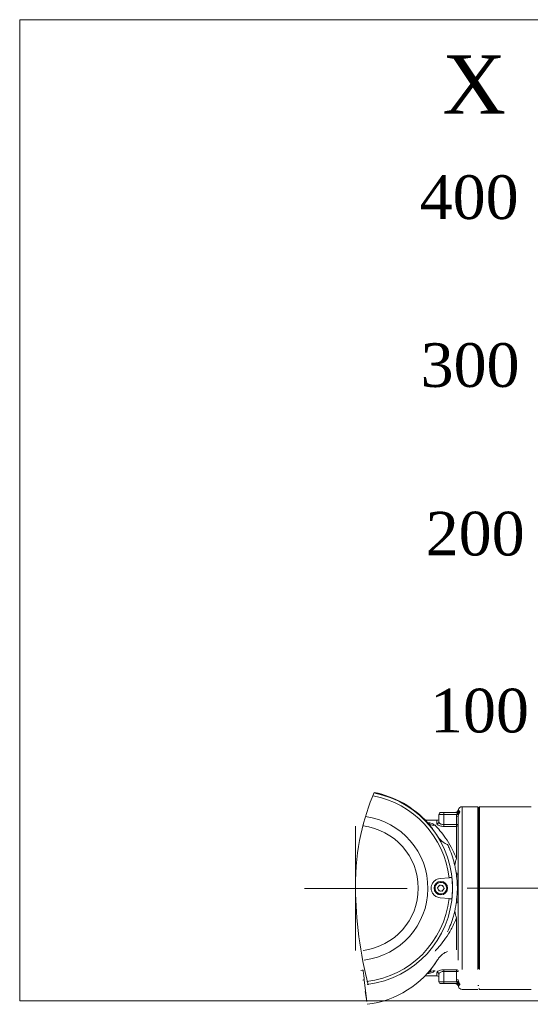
# Model space of a CAD drawing. Header units: millimetres. Extents: x 739 to 2567, y 424 to 1289.
# Tile 42 of 58: x 2183 to 2271, y 819 to 988. Entities that reach past the tile are written whole.
import ezdxf

# ---------------------------------------------------------------- set-up
doc = ezdxf.new("R2010")
doc.units = ezdxf.units.MM
doc.linetypes.add('CENTERX2', pattern=[20.32, 12.7, -2.54, 2.54, -2.54])
doc.layers.add('2细线层', color=4, linetype='Continuous')
doc.layers.add('6文字层', color=3, linetype='Continuous')
doc.layers.add('5', color=7, linetype='Continuous', lineweight=35)
doc.styles.get("Standard").update_dxf_attribs({"font": 'times.ttf'})

msp = doc.modelspace()

# ---------------------------------------------------------------- linework, layer by layer
at = {"color": 7, "linetype": 'Continuous', "lineweight": 5}
for p, q in [((2259.885892, 853.247292), (2259.379488, 853.247292)), ((2259.885892, 853.247292), (2259.379488, 853.247292)), ((2262.046155, 853.23836), (2260.379488, 853.23836)), ((2262.046155, 853.23836), (2260.379488, 853.23836)), ((2262.046155, 853.23836), (2262.046155, 825.247292)), ((2262.046155, 853.23836), (2262.046155, 825.247292)), ((2262.046155, 853.23836), (2262.046155, 825.247292)), ((2262.379488, 853.247292), (2262.212822, 853.080625)), ((2262.379488, 853.247292), (2262.212822, 853.080625)), ((2262.212822, 825.413958), (2262.212822, 853.080625)), ((2262.212822, 825.413958), (2262.212822, 853.080625)), ((2262.212822, 825.413958), (2262.212822, 853.080625)), ((2268.879488, 853.247292), (2262.379488, 853.247292)), ((2262.379488, 853.247292), (2262.379488, 825.247292)), ((2268.879488, 853.247292), (2262.379488, 853.247292)), ((2262.379488, 853.247292), (2262.379488, 825.247292)), ((2262.379488, 853.247292), (2262.379488, 825.247292)), ((2271.212822, 853.23836), (2269.379488, 853.23836)), ((2271.212822, 853.23836), (2269.379488, 853.23836)), ((2255.046155, 850.913958), (2253.059029, 850.913958)), ((2255.046155, 850.913958), (2253.059029, 850.913958)), ((2256.238595, 851.913958), (2255.379488, 851.913958)), ((2255.379488, 850.627207), (2255.379488, 851.913958)), ((2256.238595, 851.913958), (2255.379488, 851.913958)), ((2255.379488, 850.627207), (2255.379488, 851.913958)), ((2255.712822, 852.247292), (2256.238595, 852.247292)), ((2255.712822, 852.247292), (2256.238595, 852.247292)), ((2256.238595, 851.913958), (2256.238595, 852.247292)), ((2256.238595, 852.247292), (2258.501985, 852.247292)), ((2256.238595, 851.913958), (2256.238595, 852.247292)), ((2256.238595, 852.247292), (2258.501985, 852.247292)), ((2258.420802, 851.913958), (2256.238595, 851.913958)), ((2256.238595, 850.156004), (2256.238595, 851.913958)), ((2258.420802, 851.913958), (2256.238595, 851.913958)), ((2256.238595, 850.156004), (2256.238595, 851.913958)), ((2258.379488, 851.607622), (2258.420802, 851.913958)), ((2258.379488, 851.607622), (2258.420802, 851.913958)), ((2258.379488, 851.607622), (2258.712822, 851.607622)), ((2258.379488, 850.156004), (2258.379488, 851.607622)), ((2258.379488, 851.607622), (2258.712822, 851.607622)), ((2258.379488, 850.156004), (2258.379488, 851.607622)), ((2258.420802, 851.913958), (2258.501985, 852.026253)), ((2258.420802, 851.913958), (2258.501985, 852.026253)), ((2258.420802, 851.913958), (2258.740364, 851.825759)), ((2258.420802, 851.913958), (2258.740364, 851.825759)), ((2258.501985, 852.026253), (2258.501985, 852.247292)), ((2258.501985, 852.026253), (2258.501985, 852.247292)), ((2258.740364, 851.825759), (2258.712822, 851.607622)), ((2258.740364, 851.825759), (2258.712822, 851.607622)), ((2258.712822, 826.886961), (2258.712822, 851.607622)), ((2258.712822, 826.886961), (2258.712822, 851.607622)), ((2258.712822, 826.886961), (2258.712822, 851.607622)), ((2258.794486, 851.989358), (2258.740364, 851.825759)), ((2258.794486, 851.989358), (2258.740364, 851.825759)), ((2262.212822, 852.580625), (2262.046155, 852.580625)), ((2262.212822, 852.580625), (2262.046155, 852.580625)), ((2256.238595, 850.156004), (2256.238595, 849.852984)), ((2256.238595, 850.156004), (2258.379488, 850.156004)), ((2256.238595, 850.156004), (2256.238595, 849.852984)), ((2256.238595, 850.156004), (2258.379488, 850.156004)), ((2258.379488, 849.852984), (2256.238595, 849.852984)), ((2258.379488, 849.852984), (2256.238595, 849.852984)), ((2258.379488, 850.156004), (2258.712822, 850.156004)), ((2258.379488, 850.156004), (2258.379488, 849.852984)), ((2258.379488, 850.156004), (2258.712822, 850.156004)), ((2258.379488, 850.156004), (2258.379488, 849.852984)), ((2258.379488, 844.358199), (2258.379488, 849.852984)), ((2258.379488, 844.358199), (2258.379488, 849.852984)), ((2255.567562, 840.907616), (2257.112805, 841.042807)), ((2255.567562, 840.907616), (2257.112805, 841.042807)), ((2258.446155, 841.891539), (2258.446155, 840.960706)), ((2258.446155, 841.891539), (2258.446155, 840.960706)), ((2255.500086, 839.78402), (2255.141634, 839.331421)), ((2255.500086, 839.78402), (2255.141634, 839.331421)), ((2255.141634, 839.331421), (2255.35437, 838.794693)), ((2255.141634, 839.331421), (2255.35437, 838.794693)), ((2256.071274, 839.69989), (2255.500086, 839.78402)), ((2256.071274, 839.69989), (2255.500086, 839.78402)), ((2255.925558, 838.710564), (2256.28401, 839.163162)), ((2255.925558, 838.710564), (2256.28401, 839.163162)), ((2256.28401, 839.163162), (2256.071274, 839.69989)), ((2256.28401, 839.163162), (2256.071274, 839.69989)), ((2255.35437, 838.794693), (2255.925558, 838.710564)), ((2255.35437, 838.794693), (2255.925558, 838.710564)), ((2257.112805, 837.451776), (2255.567562, 837.586967)), ((2257.112805, 837.451776), (2255.567562, 837.586967)), ((2258.446155, 837.602421), (2258.446155, 836.648903)), ((2258.446155, 837.602421), (2258.446155, 836.648903)), ((2258.379488, 828.641599), (2258.379488, 834.136384)), ((2258.379488, 828.641599), (2258.379488, 834.136384)), ((2253.059029, 824.17798), (2255.046155, 824.17798)), ((2253.059029, 824.17798), (2255.046155, 824.17798)), ((2255.379488, 824.464731), (2255.379488, 823.17798)), ((2255.379488, 824.464731), (2255.379488, 823.17798)), ((2255.379488, 824.464731), (2255.379488, 823.17798)), ((2256.238595, 825.238955), (2258.379488, 825.238955)), ((2256.238595, 825.238955), (2256.238595, 824.935935)), ((2256.238595, 825.238955), (2258.379488, 825.238955)), ((2256.238595, 825.238955), (2256.238595, 824.935935)), ((2258.379488, 824.935935), (2256.238595, 824.935935)), ((2256.238595, 824.935935), (2256.238595, 823.17798)), ((2258.379488, 824.935935), (2256.238595, 824.935935)), ((2256.238595, 824.935935), (2256.238595, 823.17798)), ((2256.238595, 824.935935), (2256.238595, 823.17798)), ((2258.379488, 825.238955), (2258.379488, 824.935935)), ((2258.379488, 825.238955), (2258.379488, 824.935935)), ((2258.712822, 824.935935), (2258.379488, 824.935935)), ((2258.379488, 823.484316), (2258.379488, 824.935935)), ((2258.712822, 824.935935), (2258.379488, 824.935935)), ((2258.379488, 823.484316), (2258.379488, 824.935935)), ((2258.379488, 823.484316), (2258.379488, 824.935935)), ((2242.557629, 823.496641), (2243.010397, 819.797751)), ((2242.557629, 823.496641), (2243.010397, 819.797751)), ((2242.557629, 823.496641), (2243.010397, 819.797751)), ((2255.379488, 823.17798), (2256.238595, 823.17798)), ((2255.379488, 823.17798), (2256.238595, 823.17798)), ((2255.379488, 823.17798), (2256.238595, 823.17798)), ((2256.238595, 822.844647), (2255.712822, 822.844647)), ((2256.238595, 822.844647), (2255.712822, 822.844647)), ((2256.238595, 822.844647), (2255.712822, 822.844647)), ((2256.238595, 822.844647), (2256.238595, 823.17798)), ((2256.238595, 823.17798), (2258.420802, 823.17798)), ((2256.238595, 822.844647), (2256.238595, 823.17798)), ((2256.238595, 823.17798), (2258.420802, 823.17798)), ((2256.238595, 822.844647), (2256.238595, 823.17798)), ((2256.238595, 823.17798), (2258.420802, 823.17798)), ((2258.501985, 822.844647), (2256.238595, 822.844647)), ((2258.501985, 822.844647), (2256.238595, 822.844647)), ((2258.501985, 822.844647), (2256.238595, 822.844647)), ((2258.420802, 823.17798), (2258.379488, 823.484316)), ((2258.712822, 823.484316), (2258.379488, 823.484316)), ((2258.420802, 823.17798), (2258.379488, 823.484316)), ((2258.712822, 823.484316), (2258.379488, 823.484316)), ((2258.420802, 823.17798), (2258.379488, 823.484316)), ((2258.712822, 823.484316), (2258.379488, 823.484316)), ((2258.740364, 823.266179), (2258.420802, 823.17798)), ((2258.740364, 823.266179), (2258.420802, 823.17798)), ((2258.740364, 823.266179), (2258.420802, 823.17798)), ((2258.501985, 823.065685), (2258.420802, 823.17798)), ((2258.501985, 823.065685), (2258.420802, 823.17798)), ((2258.501985, 823.065685), (2258.420802, 823.17798)), ((2258.501985, 822.844647), (2258.501985, 823.065685)), ((2258.501985, 822.844647), (2258.501985, 823.065685)), ((2258.501985, 822.844647), (2258.501985, 823.065685)), ((2258.712822, 823.484316), (2258.740364, 823.266179)), ((2258.712822, 823.484316), (2258.740364, 823.266179)), ((2258.712822, 823.484316), (2258.740364, 823.266179)), ((2258.743612, 822.369423), (2258.733998, 822.344663)), ((2258.743612, 822.369423), (2258.733998, 822.344663)), ((2258.740364, 823.266179), (2258.794486, 823.102581)), ((2258.740364, 823.266179), (2258.794486, 823.102581)), ((2258.740364, 823.266179), (2258.794486, 823.102581)), ((2262.046155, 822.511314), (2262.212822, 822.511314)), ((2262.046155, 822.511314), (2262.212822, 822.511314)), ((2242.687501, 821.467394), (2242.982506, 819.794338)), ((2242.687501, 821.467394), (2242.982506, 819.794338)), ((2259.379488, 821.844647), (2262.046155, 821.844647)), ((2259.379488, 821.844647), (2262.046155, 821.844647)), ((2262.212822, 822.011314), (2262.379488, 821.844647)), ((2262.212822, 822.011314), (2262.379488, 821.844647)), ((2262.379488, 821.844647), (2270.376292, 821.844647)), ((2262.379488, 821.844647), (2270.376292, 821.844647)), ((2270.380738, 821.847016), (2271.212822, 821.847016)), ((2270.380738, 821.847016), (2271.212822, 821.847016))]:
    msp.add_line(p, q, dxfattribs=at)
at = {"color": 8, "linetype": 'Continuous', "lineweight": 5}
for p, q in [((2259.379488, 853.247292), (2259.379488, 825.247292)), ((2259.379488, 853.247292), (2259.379488, 825.247292)), ((2259.379488, 853.247292), (2259.379488, 825.247292)), ((2255.046155, 850.311099), (2255.046155, 850.913958)), ((2255.046155, 850.311099), (2255.046155, 850.913958)), ((2262.212822, 826.416557), (2262.046155, 826.416557)), ((2262.212822, 826.416557), (2262.046155, 826.416557)), ((2255.046155, 824.17798), (2255.046155, 824.78084)), ((2255.046155, 824.17798), (2255.046155, 824.78084))]:
    msp.add_line(p, q, dxfattribs=at)
at = {"lineweight": 5}
for p, q in [((2241.046155, 839.247292), (2241.046155, 849.8974)), ((2241.046553, 839.166257), (2249.900902, 839.166257)), ((2241.046553, 839.166257), (2249.900902, 839.166257))]:
    msp.add_line(p, q, dxfattribs=at)
at = {"color": 1, "lineweight": 5}
for p, q in [((2241.046155, 849.8974), (2241.046155, 828.517426)), ((2249.900902, 839.166257), (2232.265336, 839.166257)), ((2249.900902, 839.166257), (2232.265336, 839.166257))]:
    msp.add_line(p, q, dxfattribs=at)
at = {"color": 3, "lineweight": 5}
msp.add_lwpolyline([(2183.34566, 988.457018), (2515.819822, 988.457018), (2515.819822, 819.877289), (2183.34566, 819.877289)], close=True, dxfattribs=at)
at = {"color": 7, "linetype": 'Continuous', "lineweight": 5}
msp.add_circle((2255.712822, 839.247292), 1.166667, dxfattribs=at)
msp.add_circle((2255.712822, 839.247292), 1.166667, dxfattribs=at)
for centre, radius, start, end in [((2241.046155, 839.247292), 16.666667, 276.97864981, 79.01354582), ((2241.046155, 839.247292), 16.666667, 276.97864981, 79.01354582), ((2241.046155, 839.247292), 16.666667, 276.97864981, 79.01354582), ((2241.046155, 839.247292), 16.166667, 6.37658654, 79.36537683), ((2241.046155, 839.247292), 16.166667, 6.37658654, 79.36537683), ((2241.046155, 839.247292), 16.676238, 32.33489644, 79.00685445), ((2241.046155, 839.247292), 16.676238, 32.33489644, 79.00685445), ((2241.046155, 839.247292), 16.745753, 42.08908024, 78.95830624), ((2241.046155, 839.247292), 16.745753, 42.08908024, 78.95830624), ((2258.091192, 852.913928), 0.666636, 270.44614506, 343.49464723), ((2258.091192, 852.913928), 0.666636, 270.44614506, 343.49464723), ((2258.214827, 852.908704), 0.661413, 270.08104574, 331.78031997), ((2258.214827, 852.908704), 0.661413, 270.08104574, 331.78031997), ((2259.379488, 852.580625), 0.666667, 90, 165.50601112), ((2259.379488, 852.580625), 0.666667, 90, 165.50601112), ((2241.046155, 839.247292), 12.440169, 276.97864981, 82.0697509), ((2241.046155, 839.247292), 12.440169, 276.97864981, 82.0697509), ((2241.046155, 839.247292), 12.440169, 276.97864981, 82.0697509), ((2255.046155, 851.247292), 0.333333, 270, 0), ((2255.046155, 851.247292), 0.333333, 270, 0), ((2255.712822, 851.913958), 0.333333, 90, 180), ((2255.712822, 851.913958), 0.333333, 90, 180), ((2258.695212, 852.380226), 0.403278, 241.37065879, 284.2508346), ((2258.695212, 852.380226), 0.403278, 241.37065879, 284.2508346), ((2241.046155, 839.247292), 10.773503, 276.97864981, 83.02135019), ((2241.046155, 839.247292), 10.773503, 276.97864981, 83.02135019), ((2254.504817, 851.459353), 1.428135, 223.75316756, 278.25591338), ((2254.504817, 851.459353), 1.428135, 223.75316756, 278.25591338), ((2255.054545, 850.636054), 0.325064, 268.52105532, 358.44044919), ((2255.054545, 850.636054), 0.325064, 268.52105532, 358.44044919), ((2258.393956, 850.171919), 0.319263, 267.40271548, 357.14268203), ((2258.393956, 850.171919), 0.319263, 267.40271548, 357.14268203), ((2241.046155, 839.247292), 16.65808, 353.66403021, 6.33596979), ((2241.046155, 839.247292), 16.65808, 353.66403021, 6.33596979), ((2258.459267, 842.111895), 0.462071, 260.05776943, 303.28026616), ((2258.459267, 842.111895), 0.462071, 260.05776943, 303.28026616), ((2255.712822, 839.247292), 0.5, 141.62124797, 201.62124797), ((2255.712822, 839.247292), 0.5, 141.62124797, 201.62124797), ((2255.712822, 839.247292), 0.5, 201.62124797, 261.62124797), ((2255.712822, 839.247292), 0.5, 201.62124797, 261.62124797), ((2255.712822, 839.247292), 0.5, 81.62124797, 141.62124797), ((2255.712822, 839.247292), 0.5, 81.62124797, 141.62124797), ((2255.712822, 839.247292), 0.5, 21.62124797, 81.62124797), ((2255.712822, 839.247292), 0.5, 21.62124797, 81.62124797), ((2255.712822, 839.247292), 0.5, 321.62124797, 21.62124797), ((2255.712822, 839.247292), 0.5, 321.62124797, 21.62124797), ((2241.046155, 839.247292), 16.166667, 276.97864981, 353.62341346), ((2241.046155, 839.247292), 16.166667, 276.97864981, 353.62341346), ((2241.046155, 839.247292), 16.166667, 276.97864981, 353.62341346), ((2255.712822, 839.247292), 0.5, 261.62124797, 321.62124797), ((2255.712822, 839.247292), 0.5, 261.62124797, 321.62124797), ((2258.459267, 836.382688), 0.462071, 56.71973384, 99.94223057), ((2258.459267, 836.382688), 0.462071, 56.71973384, 99.94223057), ((2241.046155, 835.844647), 16.676238, 276.96872153, 327.66510356), ((2241.046155, 835.844647), 16.676238, 276.96872153, 327.66510356), ((2241.046155, 835.844647), 16.676238, 276.96872153, 327.66510356), ((2254.504817, 823.632586), 1.428135, 81.74408662, 136.24683244), ((2254.504817, 823.632586), 1.428135, 81.74408662, 136.24683244), ((2255.054545, 824.455884), 0.325064, 1.55955082, 91.47894468), ((2255.054545, 824.455884), 0.325064, 1.55955082, 91.47894468), ((2255.046155, 823.844647), 0.333333, 360, 90), ((2255.046155, 823.844647), 0.333333, 360, 90), ((2258.393956, 824.92002), 0.319263, 2.85731796, 92.59728453), ((2258.393956, 824.92002), 0.319263, 2.85731796, 92.59728453), ((2255.712822, 823.17798), 0.333333, 180, 270), ((2255.712822, 823.17798), 0.333333, 180, 270), ((2255.712822, 823.17798), 0.333333, 180, 270), ((2258.091192, 822.178011), 0.666636, 16.44304721, 89.55385297), ((2258.091192, 822.178011), 0.666636, 16.44304721, 89.55385297), ((2258.091192, 822.178011), 0.666636, 16.44304721, 89.55385297), ((2258.214827, 822.183234), 0.661413, 28.21968003, 89.91895426), ((2258.214827, 822.183234), 0.661413, 28.21968003, 89.91895426), ((2258.214827, 822.183234), 0.661413, 28.21968003, 89.91895426), ((2258.695212, 822.711713), 0.403278, 75.7491654, 118.62934121), ((2258.695212, 822.711713), 0.403278, 75.7491654, 118.62934121), ((2258.695212, 822.711713), 0.403278, 75.7491654, 118.62934121), ((2259.379488, 822.511314), 0.666667, 194.49503372, 270), ((2259.379488, 822.511314), 0.666667, 194.49503372, 270)]:
    msp.add_arc(centre, radius, start, end, dxfattribs=at)
at = {"lineweight": 5}
msp.add_open_spline([(2244.253357, 855.683049), (2242.424984, 851.283627), (2239.97732, 842.598901), (2241.872799, 827.74148), (2243.22512, 822.643907)], degree=3, knots=[6.5461450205, 6.5461450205, 6.5461450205, 6.5461450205, 22.3978648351, 34.098584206, 34.098584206, 34.098584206, 34.098584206], dxfattribs=at)
msp.add_open_spline([(2244.253357, 855.683049), (2242.424984, 851.283627), (2239.97732, 842.598901), (2241.872799, 827.74148), (2243.22512, 822.643907)], degree=3, knots=[6.5461450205, 6.5461450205, 6.5461450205, 6.5461450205, 22.3978648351, 34.098584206, 34.098584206, 34.098584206, 34.098584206], dxfattribs=at)
msp.add_open_spline([(2244.253357, 855.683049), (2242.424984, 851.283627), (2239.97732, 842.598901), (2241.872799, 827.74148), (2243.22512, 822.643907)], degree=3, knots=[6.5461450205, 6.5461450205, 6.5461450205, 6.5461450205, 22.3978648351, 34.098584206, 34.098584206, 34.098584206, 34.098584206], dxfattribs=at)
at = {"color": 8, "linetype": 'Continuous', "lineweight": 5}
for points, knots in [([(2258.733995, 852.747283), (2258.733994, 852.747286), (2258.726326, 852.767033), (2258.73977, 852.71689), (2258.776682, 852.639732), (2258.797626, 852.595953)], [0, 0, 0, 0, 0.0000635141, 0.4326372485, 1, 1, 1, 1]), ([(2258.733995, 852.747283), (2258.733994, 852.747286), (2258.726326, 852.767033), (2258.73977, 852.71689), (2258.776682, 852.639732), (2258.797626, 852.595953)], [0, 0, 0, 0, 0.0000635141, 0.4326372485, 1, 1, 1, 1]), ([(2253.408593, 850.532274), (2253.69101, 850.478533), (2254.24719, 850.372699), (2254.557265, 850.153777), (2254.70989, 850.046019)], [0, 0, 0, 0, 0.5077792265, 1, 1, 1, 1]), ([(2253.408593, 850.532274), (2253.69101, 850.478533), (2254.24719, 850.372699), (2254.557265, 850.153777), (2254.70989, 850.046019)], [0, 0, 0, 0, 0.5077792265, 1, 1, 1, 1]), ([(2254.70989, 825.04592), (2254.575536, 824.947525), (2254.275325, 824.727664), (2253.721428, 824.622556), (2253.415419, 824.564487)], [0, 0, 0, 0, 0.447533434, 1, 1, 1, 1]), ([(2254.70989, 825.04592), (2254.575536, 824.947525), (2254.275325, 824.727664), (2253.721428, 824.622556), (2253.415419, 824.564487)], [0, 0, 0, 0, 0.447533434, 1, 1, 1, 1]), ([(2258.797626, 822.495986), (2258.792176, 822.486382), (2258.746858, 822.406522), (2258.745131, 822.386785), (2258.743612, 822.369423)], [0, 0, 0, 0, 0.120262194, 1, 1, 1, 1]), ([(2258.797626, 822.495986), (2258.792176, 822.486382), (2258.746858, 822.406522), (2258.745131, 822.386785), (2258.743612, 822.369423)], [0, 0, 0, 0, 0.120262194, 1, 1, 1, 1])]:
    msp.add_open_spline(points, degree=3, knots=knots, dxfattribs=at)
at = {"color": 7, "linetype": 'Continuous', "lineweight": 5}
for points, knots in [([(2258.797626, 852.595953), (2258.818131, 852.561732), (2258.852432, 852.504489), (2258.951616, 852.430011), (2258.991508, 852.400056)], [0, 0, 0, 0, 0.59780271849, 1, 1, 1, 1]), ([(2258.797626, 852.595953), (2258.818131, 852.561732), (2258.852432, 852.504489), (2258.951616, 852.430011), (2258.991508, 852.400056)], [0, 0, 0, 0, 0.59780271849, 1, 1, 1, 1]), ([(2260.379488, 853.23836), (2260.323316, 853.238562), (2260.210971, 853.238966), (2260.060888, 853.241805), (2259.948881, 853.244878), (2259.885372, 853.247079), (2259.885745, 853.247069), (2259.885892, 853.247065)], [0, 0, 0, 0, 0.21474450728, 0.42948569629, 0.64431299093, 0.85919639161, 1, 1, 1, 1]), ([(2260.379488, 853.23836), (2260.323316, 853.238562), (2260.210971, 853.238966), (2260.060888, 853.241805), (2259.948881, 853.244878), (2259.885372, 853.247079), (2259.885745, 853.247069), (2259.885892, 853.247065)], [0, 0, 0, 0, 0.21474450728, 0.42948569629, 0.64431299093, 0.85919639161, 1, 1, 1, 1]), ([(2269.379488, 853.23836), (2269.323297, 853.238563), (2269.210913, 853.238968), (2269.061117, 853.241797), (2268.948022, 853.244908), (2268.888041, 853.246985), (2268.881919, 853.247204), (2268.879488, 853.247292)], [0, 0, 0, 0, 0.2146006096, 0.4291979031, 0.6438812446, 0.8586206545, 1, 1, 1, 1]), ([(2269.379488, 853.23836), (2269.323297, 853.238563), (2269.210913, 853.238968), (2269.061117, 853.241797), (2268.948022, 853.244908), (2268.888041, 853.246985), (2268.881919, 853.247204), (2268.879488, 853.247292)], [0, 0, 0, 0, 0.2146006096, 0.4291979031, 0.6438812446, 0.8586206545, 1, 1, 1, 1]), ([(2258.501985, 852.026253), (2258.503294, 852.027566), (2258.557317, 852.081776), (2258.634011, 852.134752), (2258.781034, 852.233908), (2258.88769, 852.307838), (2258.9724, 852.382293), (2258.990825, 852.399422), (2258.991508, 852.400056)], [0, 0, 0, 0, 0.0087362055, 0.3606929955, 0.4486761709, 0.8770012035, 0.9954428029, 1, 1, 1, 1]), ([(2258.501985, 852.247292), (2258.592857, 852.255016), (2258.76788, 852.269893), (2258.918898, 852.357794), (2258.991508, 852.400056)], [0, 0, 0, 0, 0.5192022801, 1, 1, 1, 1]), ([(2258.501985, 852.026253), (2258.503294, 852.027566), (2258.557317, 852.081776), (2258.634011, 852.134752), (2258.781034, 852.233908), (2258.88769, 852.307838), (2258.9724, 852.382293), (2258.990825, 852.399422), (2258.991508, 852.400056)], [0, 0, 0, 0, 0.0087362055, 0.3606929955, 0.4486761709, 0.8770012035, 0.9954428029, 1, 1, 1, 1]), ([(2258.501985, 852.247292), (2258.592857, 852.255016), (2258.76788, 852.269893), (2258.918898, 852.357794), (2258.991508, 852.400056)], [0, 0, 0, 0, 0.5192022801, 1, 1, 1, 1]), ([(2258.991508, 852.400056), (2258.991257, 852.399586), (2258.985314, 852.388434), (2258.956596, 852.334157), (2258.920303, 852.264072), (2258.861077, 852.143617), (2258.82443, 852.065362), (2258.795258, 851.991317), (2258.794486, 851.989358)], [0, 0, 0, 0, 0.0044385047, 0.1052249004, 0.5018533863, 0.5913942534, 0.9891869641, 1, 1, 1, 1]), ([(2258.991508, 852.400056), (2258.991257, 852.399586), (2258.985314, 852.388434), (2258.956596, 852.334157), (2258.920303, 852.264072), (2258.861077, 852.143617), (2258.82443, 852.065362), (2258.795258, 851.991317), (2258.794486, 851.989358)], [0, 0, 0, 0, 0.0044385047, 0.1052249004, 0.5018533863, 0.5913942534, 0.9891869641, 1, 1, 1, 1]), ([(2253.587738, 850.37336), (2253.589712, 850.372448), (2253.595798, 850.369637), (2253.536607, 850.403338), (2253.476873, 850.47333), (2253.455233, 850.498688)], [0, 0, 0, 0, 0.2343867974, 0.7226255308, 1, 1, 1, 1]), ([(2253.587738, 850.37336), (2253.589712, 850.372448), (2253.595798, 850.369637), (2253.536607, 850.403338), (2253.476873, 850.47333), (2253.455233, 850.498688)], [0, 0, 0, 0, 0.2343867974, 0.7226255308, 1, 1, 1, 1]), ([(2255.136513, 848.166862), (2255.133224, 848.172263), (2254.83783, 848.657431), (2254.228419, 849.549873), (2253.727205, 850.161705), (2253.473239, 850.471722)], [0, 0, 0, 0, 0.0055227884, 0.4960962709, 1, 1, 1, 1]), ([(2255.136513, 848.166862), (2255.133224, 848.172263), (2254.83783, 848.657431), (2254.228419, 849.549873), (2253.727205, 850.161705), (2253.473239, 850.471722)], [0, 0, 0, 0, 0.0055227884, 0.4960962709, 1, 1, 1, 1]), ([(2254.70989, 850.046019), (2254.986112, 849.752416), (2255.546906, 849.156335), (2256.547429, 847.881325), (2257.365198, 846.573858), (2257.976067, 845.367672), (2258.245026, 844.694663), (2258.379488, 844.358199)], [0, 0, 0, 0, 0.2398170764, 0.4868824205, 0.7391555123, 0.8695937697, 1, 1, 1, 1]), ([(2254.70989, 850.046019), (2254.986112, 849.752416), (2255.546906, 849.156335), (2256.547429, 847.881325), (2257.365198, 846.573858), (2257.976067, 845.367672), (2258.245026, 844.694663), (2258.379488, 844.358199)], [0, 0, 0, 0, 0.2398170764, 0.4868824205, 0.7391555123, 0.8695937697, 1, 1, 1, 1]), ([(2256.238595, 849.852984), (2256.113016, 849.858195), (2255.862774, 849.868579), (2255.525099, 849.946799), (2255.253776, 850.058072), (2255.077909, 850.187882), (2255.05622, 850.272044), (2255.046155, 850.311099)], [0, 0, 0, 0, 0.1968907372, 0.3923470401, 0.5945687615, 0.81186095, 1, 1, 1, 1]), ([(2256.238595, 849.852984), (2256.113016, 849.858195), (2255.862774, 849.868579), (2255.525099, 849.946799), (2255.253776, 850.058072), (2255.077909, 850.187882), (2255.05622, 850.272044), (2255.046155, 850.311099)], [0, 0, 0, 0, 0.1968907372, 0.3923470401, 0.5945687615, 0.81186095, 1, 1, 1, 1]), ([(2255.379488, 850.627207), (2255.386741, 850.587052), (2255.402331, 850.500743), (2255.527508, 850.368263), (2255.721538, 850.253909), (2255.964897, 850.172468), (2256.147778, 850.161467), (2256.238595, 850.156004)], [0, 0, 0, 0, 0.1938309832, 0.416614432, 0.619941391, 0.8112656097, 1, 1, 1, 1]), ([(2255.379488, 850.627207), (2255.386741, 850.587052), (2255.402331, 850.500743), (2255.527508, 850.368263), (2255.721538, 850.253909), (2255.964897, 850.172468), (2256.147778, 850.161467), (2256.238595, 850.156004)], [0, 0, 0, 0, 0.1938309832, 0.416614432, 0.619941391, 0.8112656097, 1, 1, 1, 1]), ([(2256.863217, 846.735319), (2256.602948, 846.850278), (2255.963078, 847.132903), (2255.43347, 847.715632), (2255.17177, 848.113289), (2255.136513, 848.166862)], [0, 0, 0, 0, 0.3723580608, 0.9154423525, 1, 1, 1, 1]), ([(2256.863217, 846.735319), (2256.602948, 846.850278), (2255.963078, 847.132903), (2255.43347, 847.715632), (2255.17177, 848.113289), (2255.136513, 848.166862)], [0, 0, 0, 0, 0.3723580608, 0.9154423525, 1, 1, 1, 1]), ([(2258.109731, 843.131154), (2257.981669, 843.631424), (2257.722724, 844.642984), (2257.277589, 845.826179), (2256.975865, 846.488166), (2256.863217, 846.735319)], [0, 0, 0, 0, 0.3800918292, 0.7685571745, 1, 1, 1, 1]), ([(2258.109731, 843.131154), (2257.981669, 843.631424), (2257.722724, 844.642984), (2257.277589, 845.826179), (2256.975865, 846.488166), (2256.863217, 846.735319)], [0, 0, 0, 0, 0.3800918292, 0.7685571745, 1, 1, 1, 1]), ([(2258.379488, 844.358199), (2258.378411, 844.354334), (2258.317456, 844.135628), (2258.205091, 843.730525), (2258.140413, 843.324), (2258.109731, 843.131154)], [0, 0, 0, 0, 0.0093693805, 0.5300669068, 1, 1, 1, 1]), ([(2258.379488, 844.358199), (2258.378411, 844.354334), (2258.317456, 844.135628), (2258.205091, 843.730525), (2258.140413, 843.324), (2258.109731, 843.131154)], [0, 0, 0, 0, 0.0093693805, 0.5300669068, 1, 1, 1, 1]), ([(2258.379488, 841.656764), (2258.347654, 841.871363), (2258.274912, 842.361732), (2258.169187, 842.854202), (2258.109731, 843.131154)], [0, 0, 0, 0, 0.4376268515, 1, 1, 1, 1]), ([(2258.379488, 841.656764), (2258.347654, 841.871363), (2258.274912, 842.361732), (2258.169187, 842.854202), (2258.109731, 843.131154)], [0, 0, 0, 0, 0.4376268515, 1, 1, 1, 1]), ([(2255.567562, 837.586967), (2255.324643, 837.639493), (2254.872056, 837.737354), (2254.383435, 838.18587), (2254.109227, 838.698856), (2254.019835, 839.216647), (2254.089874, 839.716065), (2254.289328, 840.157481), (2254.615262, 840.534329), (2255.053231, 840.815593), (2255.396277, 840.87697), (2255.567562, 840.907616)], [0, 0, 0, 0, 0.1594743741, 0.2971189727, 0.3968684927, 0.4970252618, 0.5873418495, 0.6767267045, 0.7747621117, 0.8875375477, 1, 1, 1, 1]), ([(2255.567562, 837.586967), (2255.324643, 837.639493), (2254.872056, 837.737354), (2254.383435, 838.18587), (2254.109227, 838.698856), (2254.019835, 839.216647), (2254.089874, 839.716065), (2254.289328, 840.157481), (2254.615262, 840.534329), (2255.053231, 840.815593), (2255.396277, 840.87697), (2255.567562, 840.907616)], [0, 0, 0, 0, 0.1594743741, 0.2971189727, 0.3968684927, 0.4970252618, 0.5873418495, 0.6767267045, 0.7747621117, 0.8875375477, 1, 1, 1, 1]), ([(2257.602485, 841.085649), (2257.576767, 841.083399), (2257.525332, 841.078899), (2257.337811, 841.062493), (2257.17911, 841.048608), (2257.112805, 841.042807)], [0, 0, 0, 0, 0.3679716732, 0.7359412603, 1, 1, 1, 1]), ([(2257.602485, 841.085649), (2257.576767, 841.083399), (2257.525332, 841.078899), (2257.337811, 841.062493), (2257.17911, 841.048608), (2257.112805, 841.042807)], [0, 0, 0, 0, 0.3679716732, 0.7359412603, 1, 1, 1, 1]), ([(2258.379488, 836.83782), (2258.444418, 837.436363), (2258.562697, 838.526708), (2258.548331, 840.160882), (2258.436224, 841.154111), (2258.379488, 841.656764)], [0, 0, 0, 0, 0.375437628, 0.6839218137, 1, 1, 1, 1]), ([(2258.379488, 836.83782), (2258.444418, 837.436363), (2258.562697, 838.526708), (2258.548331, 840.160882), (2258.436224, 841.154111), (2258.379488, 841.656764)], [0, 0, 0, 0, 0.375437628, 0.6839218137, 1, 1, 1, 1]), ([(2256.081291, 838.317652), (2255.959445, 838.283805), (2255.771333, 838.23155), (2255.508745, 838.261394), (2255.313436, 838.322965), (2255.13387, 838.422968), (2254.935922, 838.595189), (2254.760618, 838.869879), (2254.700144, 839.190019), (2254.726333, 839.451085), (2254.788593, 839.646904), (2254.888697, 839.825619), (2255.059521, 840.027276), (2255.232405, 840.118112), (2255.344352, 840.176932)], [0, 0, 0, 0, 0.1197214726, 0.184832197, 0.2499999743, 0.3151107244, 0.3802785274, 0.5, 0.6197214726, 0.684832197, 0.7499999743, 0.8151107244, 0.8802785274, 1, 1, 1, 1]), ([(2256.081291, 838.317652), (2255.959445, 838.283805), (2255.771333, 838.23155), (2255.508745, 838.261394), (2255.313436, 838.322965), (2255.13387, 838.422968), (2254.935922, 838.595189), (2254.760618, 838.869879), (2254.700144, 839.190019), (2254.726333, 839.451085), (2254.788593, 839.646904), (2254.888697, 839.825619), (2255.059521, 840.027276), (2255.232405, 840.118112), (2255.344352, 840.176932)], [0, 0, 0, 0, 0.1197214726, 0.184832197, 0.2499999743, 0.3151107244, 0.3802785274, 0.5, 0.6197214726, 0.684832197, 0.7499999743, 0.8151107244, 0.8802785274, 1, 1, 1, 1]), ([(2255.344352, 840.176932), (2255.466198, 840.210779), (2255.65431, 840.263033), (2255.916899, 840.233189), (2256.112207, 840.171619), (2256.291774, 840.071615), (2256.489722, 839.899395), (2256.665025, 839.624705), (2256.7255, 839.304564), (2256.699311, 839.043498), (2256.637051, 838.847679), (2256.536947, 838.668964), (2256.366122, 838.467308), (2256.193239, 838.376471), (2256.081291, 838.317652)], [0, 0, 0, 0, 0.1197214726, 0.184832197, 0.2499999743, 0.3151107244, 0.3802785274, 0.5, 0.6197214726, 0.684832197, 0.7499999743, 0.8151107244, 0.8802785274, 1, 1, 1, 1]), ([(2255.344352, 840.176932), (2255.466198, 840.210779), (2255.65431, 840.263033), (2255.916899, 840.233189), (2256.112207, 840.171619), (2256.291774, 840.071615), (2256.489722, 839.899395), (2256.665025, 839.624705), (2256.7255, 839.304564), (2256.699311, 839.043498), (2256.637051, 838.847679), (2256.536947, 838.668964), (2256.366122, 838.467308), (2256.193239, 838.376471), (2256.081291, 838.317652)], [0, 0, 0, 0, 0.1197214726, 0.184832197, 0.2499999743, 0.3151107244, 0.3802785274, 0.5, 0.6197214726, 0.684832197, 0.7499999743, 0.8151107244, 0.8802785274, 1, 1, 1, 1]), ([(2257.112805, 837.451776), (2257.203984, 837.443799), (2257.386344, 837.427844), (2257.547218, 837.41377), (2257.586206, 837.410359), (2257.602485, 837.408934)], [0, 0, 0, 0, 0.3680744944, 0.7361520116, 1, 1, 1, 1]), ([(2257.112805, 837.451776), (2257.203984, 837.443799), (2257.386344, 837.427844), (2257.547218, 837.41377), (2257.586206, 837.410359), (2257.602485, 837.408934)], [0, 0, 0, 0, 0.3680744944, 0.7361520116, 1, 1, 1, 1]), ([(2258.379488, 836.83782), (2258.347654, 836.623221), (2258.274912, 836.132851), (2258.169187, 835.640381), (2258.109731, 835.363429)], [0, 0, 0, 0, 0.4376268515, 1, 1, 1, 1]), ([(2258.379488, 836.83782), (2258.347654, 836.623221), (2258.274912, 836.132851), (2258.169187, 835.640381), (2258.109731, 835.363429)], [0, 0, 0, 0, 0.4376268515, 1, 1, 1, 1]), ([(2258.379488, 834.136384), (2258.352289, 834.064905), (2258.08696, 833.367626), (2257.49311, 832.120349), (2256.545338, 830.613942), (2255.732371, 829.575055), (2255.120265, 828.879333), (2254.846668, 828.59214), (2254.70989, 828.448565)], [0, 0, 0, 0, 0.02730383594, 0.26634796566, 0.5128916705, 0.75300144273, 0.87651880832, 1, 1, 1, 1]), ([(2258.379488, 834.136384), (2258.352289, 834.064905), (2258.08696, 833.367626), (2257.49311, 832.120349), (2256.545338, 830.613942), (2255.732371, 829.575055), (2255.120265, 828.879333), (2254.846668, 828.59214), (2254.70989, 828.448565)], [0, 0, 0, 0, 0.02730383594, 0.26634796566, 0.5128916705, 0.75300144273, 0.87651880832, 1, 1, 1, 1]), ([(2256.863217, 831.759264), (2257.046658, 832.170062), (2257.416875, 832.999126), (2257.831712, 834.231693), (2258.03366, 835.053767), (2258.109731, 835.363429)], [0, 0, 0, 0, 0.379724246, 0.7663522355, 1, 1, 1, 1]), ([(2256.863217, 831.759264), (2257.046658, 832.170062), (2257.416875, 832.999126), (2257.831712, 834.231693), (2258.03366, 835.053767), (2258.109731, 835.363429)], [0, 0, 0, 0, 0.379724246, 0.7663522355, 1, 1, 1, 1]), ([(2258.109731, 835.363429), (2258.140413, 835.170583), (2258.205091, 834.764058), (2258.317456, 834.358956), (2258.378411, 834.14025), (2258.379488, 834.136384)], [0, 0, 0, 0, 0.4699330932, 0.9906306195, 1, 1, 1, 1]), ([(2258.109731, 835.363429), (2258.140413, 835.170583), (2258.205091, 834.764058), (2258.317456, 834.358956), (2258.378411, 834.14025), (2258.379488, 834.136384)], [0, 0, 0, 0, 0.4699330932, 0.9906306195, 1, 1, 1, 1]), ([(2255.136513, 826.925077), (2255.261962, 827.103631), (2255.51657, 827.466019), (2255.96066, 827.873808), (2256.410297, 828.186016), (2256.710696, 828.299169), (2256.863217, 828.356619)], [0, 0, 0, 0, 0.28581470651, 0.58008152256, 0.78679660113, 1, 1, 1, 1]), ([(2255.136513, 826.925077), (2255.261962, 827.103631), (2255.51657, 827.466019), (2255.96066, 827.873808), (2256.410297, 828.186016), (2256.710696, 828.299169), (2256.863217, 828.356619)], [0, 0, 0, 0, 0.28581470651, 0.58008152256, 0.78679660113, 1, 1, 1, 1]), ([(2253.473239, 824.620216), (2253.721864, 824.919313), (2254.226257, 825.526097), (2254.830243, 826.454369), (2255.136513, 826.925077)], [0, 0, 0, 0, 0.492920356, 1, 1, 1, 1]), ([(2253.473239, 824.620216), (2253.721864, 824.919313), (2254.226257, 825.526097), (2254.830243, 826.454369), (2255.136513, 826.925077)], [0, 0, 0, 0, 0.492920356, 1, 1, 1, 1]), ([(2253.465171, 824.610908), (2253.465254, 824.611022), (2253.505599, 824.666974), (2253.577966, 824.709137), (2253.590545, 824.718654), (2253.596313, 824.723019)], [0, 0, 0, 0, 0.0011045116, 0.5418818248, 1, 1, 1, 1]), ([(2253.465171, 824.610908), (2253.465254, 824.611022), (2253.505599, 824.666974), (2253.577966, 824.709137), (2253.590545, 824.718654), (2253.596313, 824.723019)], [0, 0, 0, 0, 0.0011045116, 0.5418818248, 1, 1, 1, 1]), ([(2255.046155, 824.78084), (2255.061017, 824.828725), (2255.09083, 824.92478), (2255.319638, 825.069727), (2255.651282, 825.182674), (2255.982621, 825.233801), (2256.179515, 825.237765), (2256.238595, 825.238955)], [0, 0, 0, 0, 0.2290277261, 0.459420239, 0.6898553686, 0.9069379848, 1, 1, 1, 1]), ([(2255.046155, 824.78084), (2255.061017, 824.828725), (2255.09083, 824.92478), (2255.319638, 825.069727), (2255.651282, 825.182674), (2255.982621, 825.233801), (2256.179515, 825.237765), (2256.238595, 825.238955)], [0, 0, 0, 0, 0.2290277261, 0.459420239, 0.6898553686, 0.9069379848, 1, 1, 1, 1]), ([(2256.238595, 824.935935), (2256.195986, 824.934708), (2256.052823, 824.930585), (2255.811138, 824.876625), (2255.573999, 824.760027), (2255.411495, 824.612224), (2255.390165, 824.513933), (2255.379488, 824.464731)], [0, 0, 0, 0, 0.0889818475, 0.2989722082, 0.528597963, 0.7640289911, 1, 1, 1, 1]), ([(2256.238595, 824.935935), (2256.195986, 824.934708), (2256.052823, 824.930585), (2255.811138, 824.876625), (2255.573999, 824.760027), (2255.411495, 824.612224), (2255.390165, 824.513933), (2255.379488, 824.464731)], [0, 0, 0, 0, 0.0889818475, 0.2989722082, 0.528597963, 0.7640289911, 1, 1, 1, 1]), ([(2258.991508, 822.691882), (2258.990825, 822.692517), (2258.908286, 822.769252), (2258.750718, 822.881408), (2258.578357, 822.991541), (2258.510178, 823.057731), (2258.501985, 823.065685)], [0, 0, 0, 0, 0.0045578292, 0.5510792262, 0.9460519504, 1, 1, 1, 1]), ([(2258.991508, 822.691882), (2258.990825, 822.692517), (2258.908286, 822.769252), (2258.750718, 822.881408), (2258.578357, 822.991541), (2258.510178, 823.057731), (2258.501985, 823.065685)], [0, 0, 0, 0, 0.0045578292, 0.5510792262, 0.9460519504, 1, 1, 1, 1]), ([(2258.991508, 822.691882), (2258.990825, 822.692517), (2258.908286, 822.769252), (2258.750718, 822.881408), (2258.578357, 822.991541), (2258.510178, 823.057731), (2258.501985, 823.065685)], [0, 0, 0, 0, 0.0045578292, 0.5510792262, 0.9460519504, 1, 1, 1, 1]), ([(2258.991508, 822.691882), (2258.918898, 822.734145), (2258.76788, 822.822046), (2258.592857, 822.836923), (2258.501985, 822.844647)], [0, 0, 0, 0, 0.4807977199, 1, 1, 1, 1]), ([(2258.991508, 822.691882), (2258.918898, 822.734145), (2258.76788, 822.822046), (2258.592857, 822.836923), (2258.501985, 822.844647)], [0, 0, 0, 0, 0.4807977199, 1, 1, 1, 1]), ([(2258.991508, 822.691882), (2258.918898, 822.734145), (2258.76788, 822.822046), (2258.592857, 822.836923), (2258.501985, 822.844647)], [0, 0, 0, 0, 0.4807977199, 1, 1, 1, 1]), ([(2258.794486, 823.102581), (2258.799222, 823.090758), (2258.834943, 823.00157), (2258.888825, 822.890714), (2258.939665, 822.790608), (2258.969354, 822.733678), (2258.983951, 822.706064), (2258.991257, 822.692353), (2258.991508, 822.691882)], [0, 0, 0, 0, 0.0660214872, 0.4980351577, 0.7458940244, 0.87065372, 0.9955623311, 1, 1, 1, 1]), ([(2258.794486, 823.102581), (2258.799222, 823.090758), (2258.834943, 823.00157), (2258.888825, 822.890714), (2258.939665, 822.790608), (2258.969354, 822.733678), (2258.983951, 822.706064), (2258.991257, 822.692353), (2258.991508, 822.691882)], [0, 0, 0, 0, 0.0660214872, 0.4980351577, 0.7458940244, 0.87065372, 0.9955623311, 1, 1, 1, 1]), ([(2258.794486, 823.102581), (2258.799222, 823.090758), (2258.834943, 823.00157), (2258.888825, 822.890714), (2258.939665, 822.790608), (2258.969354, 822.733678), (2258.983951, 822.706064), (2258.991257, 822.692353), (2258.991508, 822.691882)], [0, 0, 0, 0, 0.0660214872, 0.4980351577, 0.7458940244, 0.87065372, 0.9955623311, 1, 1, 1, 1]), ([(2258.991508, 822.691882), (2258.947692, 822.658434), (2258.850406, 822.584168), (2258.816346, 822.527262), (2258.797626, 822.495986)], [0, 0, 0, 0, 0.4503798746, 1, 1, 1, 1]), ([(2258.991508, 822.691882), (2258.947692, 822.658434), (2258.850406, 822.584168), (2258.816346, 822.527262), (2258.797626, 822.495986)], [0, 0, 0, 0, 0.4503798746, 1, 1, 1, 1]), ([(2258.991508, 822.691882), (2258.947692, 822.658434), (2258.850406, 822.584168), (2258.816346, 822.527262), (2258.797626, 822.495986)], [0, 0, 0, 0, 0.4503798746, 1, 1, 1, 1])]:
    msp.add_open_spline(points, degree=3, knots=knots, dxfattribs=at)
for points in [[(2242.35513, 849.940979), (2242.338724, 849.942866), (2242.322318, 849.944754), (2242.305911, 849.946641)], [(2242.35513, 849.940979), (2242.338724, 849.942866), (2242.322318, 849.944754), (2242.305911, 849.946641)], [(2242.35513, 849.940979), (2242.369876, 850.061446), (2242.384622, 850.181913), (2242.39924, 850.301337)], [(2242.35513, 849.940979), (2242.369876, 850.061446), (2242.384622, 850.181913), (2242.39924, 850.301337)], [(2241.988529, 825.108787), (2242.11073, 825.122844), (2242.23293, 825.136902), (2242.35513, 825.15096)], [(2241.988529, 825.108787), (2242.11073, 825.122844), (2242.23293, 825.136902), (2242.35513, 825.15096)], [(2242.35513, 825.15096), (2242.390666, 824.86065), (2242.461737, 824.280032), (2242.525665, 823.757771), (2242.557629, 823.496641)], [(2242.35513, 825.15096), (2242.390666, 824.86065), (2242.461737, 824.280032), (2242.525665, 823.757771), (2242.557629, 823.496641)], [(2242.35513, 825.15096), (2242.390666, 824.86065), (2242.461737, 824.280032), (2242.525665, 823.757771), (2242.557629, 823.496641)], [(2242.557629, 823.496641), (2242.464263, 823.48588), (2242.370897, 823.47512), (2242.277531, 823.46436)], [(2242.557629, 823.496641), (2242.464263, 823.48588), (2242.370897, 823.47512), (2242.277531, 823.46436)], [(2242.557629, 823.496641), (2242.464263, 823.48588), (2242.370897, 823.47512), (2242.277531, 823.46436)]]:
    msp.add_open_spline(points, degree=3, dxfattribs=at)
at = {"layer": '5', "linetype": 'CENTERX2', "lineweight": 5, "ltscale": 3.333333}
for p, q in [((2260.212822, 839.247292), (2271.046155, 839.247292)), ((2260.212822, 839.247292), (2271.046155, 839.247292)), ((2271.046155, 839.247292), (2273.379488, 839.247292)), ((2271.046155, 839.247292), (2273.379488, 839.247292))]:
    msp.add_line(p, q, dxfattribs=at)

# ---------------------------------------------------------------- texts
at = {"layer": '2细线层', "color": 0, "lineweight": 5, "char_height": 7.5, "width": 4.50448365, "attachment_point": 1}
for s, insert in [('400 ', (2252.082398, 961.711036)), ('400 ', (2252.082398, 961.711036)), ('300', (2252.239539, 932.868965)), ('300', (2252.239539, 932.868965)), ('200', (2253.113894, 903.905845)), ('200', (2253.113894, 903.905845)), ('100 ', (2253.856218, 873.502417)), ('100 ', (2253.856218, 873.502417))]:
    msp.add_mtext(s, dxfattribs=dict(at, insert=insert))
at = {"layer": '6文字层', "lineweight": 5, "insert": (2255.990862, 982.31827), "char_height": 10, "width": 16.73613256, "attachment_point": 1}
msp.add_mtext('X', dxfattribs=at)

doc.saveas('drawing.dxf')
